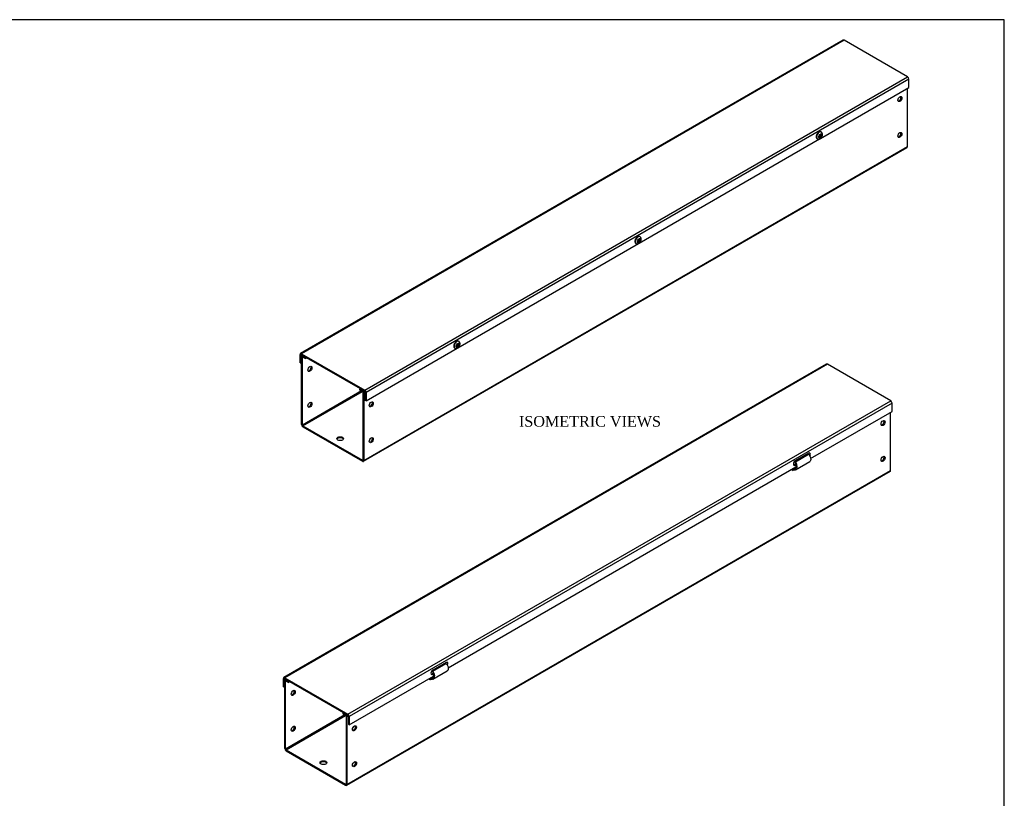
# Model space of a CAD drawing. Header units: inches. Extents: x 0.2 to 89.8, y -0.5 to 59.8.
# Tile 4 of 4: x 43.7 to 89.8, y 23.3 to 59.8. Entities that reach past the tile are written whole.
import ezdxf
from ezdxf.enums import TextEntityAlignment as Align

# ---------------------------------------------------------------- set-up
doc = ezdxf.new("R2010")
doc.units = ezdxf.units.IN
doc.header["$MEASUREMENT"] = 0
for name, color, linetype in [('COM55543-10', 7, 'Continuous'), ('COM56298-7', 7, 'Continuous'), ('Default', 7, 'Continuous'), ('SCS19495', 7, 'Continuous')]:
    doc.layers.add(name, color=color, linetype=linetype)
doc.styles.add('SEACAD_Times_New_Roman', font='times.ttf')

# ---------------------------------------------------------------- blocks, each defined once
blk = doc.blocks.new('SE1')
at = {"layer": 'COM55543-10', "color": 7, "linetype": 'Continuous'}
for p, q in [((82.28, 58.82), (56.868, 44.149)), ((82.323, 58.816), (56.911, 44.144)), ((85.287, 57.104), (82.323, 58.816)), ((59.875, 42.433), (85.287, 57.104)), ((85.348, 56.999), (59.936, 42.328)), ((85.348, 56.61), (85.348, 56.999)), ((81.208, 54.221), (85.348, 56.61)), ((72.723, 49.322), (81.17, 54.198)), ((64.238, 44.423), (72.685, 49.3)), ((59.936, 41.939), (64.2, 44.401)), ((56.85, 43.721), (56.85, 44.109)), ((56.89, 44.086), (56.911, 44.098)), ((56.89, 43.697), (56.89, 44.086)), ((56.911, 44.144), (59.875, 42.433)), ((56.911, 44.098), (59.875, 42.386)), ((56.85, 43.721), (56.89, 43.697)), ((56.916, 43.712), (56.89, 43.697)), ((59.896, 42.351), (59.896, 41.962)), ((59.936, 41.939), (59.896, 41.962)), ((59.936, 42.328), (59.936, 41.939))]:
    blk.add_line(p, q, dxfattribs=at)
for centre, major_axis, start_param, end_param in [((82.323, 58.746), (0.043, -0.0745), 2.356194, 3.141593), ((85.287, 57.034), (-0.043, 0.0745), 3.926991, 5.497787), ((56.911, 44.074), (0.043, -0.0745), 2.356194, 3.926991), ((56.911, 44.074), (0.0145, -0.0251), 2.356194, 3.926991), ((59.875, 42.363), (0.043, -0.0745), 0.785398, 2.356194), ((59.875, 42.363), (0.0145, -0.0251), 0.785398, 2.356194)]:
    blk.add_ellipse(centre, major_axis=major_axis, ratio=0.57735, start_param=start_param, end_param=end_param, dxfattribs=at)
at = {"layer": 'COM56298-7', "color": 7, "linetype": 'Continuous'}
for p, q in [((85.281, 53.844), (85.281, 56.572)), ((59.808, 39.108), (85.263, 53.805)), ((59.825, 39.147), (85.281, 53.844)), ((56.916, 40.827), (56.916, 43.999)), ((56.974, 44.061), (56.934, 44.038)), ((56.957, 43.976), (56.977, 43.988)), ((56.957, 40.804), (56.957, 43.976)), ((56.999, 44.047), (56.977, 44.034)), ((56.977, 44.034), (57.093, 43.967)), ((56.977, 43.988), (57.093, 43.921)), ((57.093, 43.967), (57.115, 43.98)), ((57.093, 43.921), (57.093, 43.967)), ((57.093, 43.921), (57.156, 43.957)), ((59.671, 42.504), (59.649, 42.492)), ((59.649, 42.492), (59.765, 42.425)), ((59.649, 42.445), (59.649, 42.492)), ((59.649, 42.445), (59.765, 42.378)), ((59.765, 42.425), (59.787, 42.438)), ((59.724, 42.401), (56.957, 40.804)), ((56.977, 40.768), (59.765, 42.378)), ((59.785, 42.343), (59.785, 39.171)), ((59.894, 42.359), (59.825, 42.319)), ((59.825, 42.319), (59.825, 39.147)), ((56.977, 40.768), (59.765, 39.159)), ((56.977, 40.722), (59.765, 39.112)), ((59.785, 39.171), (59.765, 39.159))]:
    blk.add_line(p, q, dxfattribs=at)
for centre, major_axis in [((84.928, 56.066), (0.066, 0.115)), ((84.928, 54.386), (0.066, 0.115)), ((57.31, 43.434), (-0.067, -0.115)), ((57.31, 41.754), (-0.067, -0.115)), ((60.179, 41.777), (0.066, 0.115)), ((58.724, 40.168), (0.156, 0)), ((60.179, 40.098), (0.066, 0.115))]:
    blk.add_ellipse(centre, major_axis=major_axis, ratio=0.57735, dxfattribs=at)
for centre, major_axis, start_param, end_param in [((84.887, 56.089), (0.066, 0.115), 3.44948, 5.975298), ((84.887, 54.41), (0.066, 0.115), 3.44948, 5.975298), ((85.22, 53.879), (-0.043, 0.0745), 3.141593, 3.926991), ((56.977, 43.964), (0.043, -0.0745), 2.356194, 3.926991), ((56.977, 43.964), (0.0145, -0.0251), 2.356194, 3.926991), ((57.27, 43.457), (-0.067, -0.115), 0.307887, 2.833706), ((59.765, 42.355), (-0.043, 0.0745), 3.926991, 5.497787), ((59.765, 42.355), (-0.0145, 0.0251), 3.926991, 5.497787), ((57.27, 41.777), (-0.066, -0.115), 0.307887, 2.833706), ((60.139, 41.801), (0.066, 0.115), 3.44948, 5.975298), ((56.977, 40.792), (-0.043, 0.0745), 0.785398, 2.356194), ((56.977, 40.792), (-0.0145, 0.0251), 0.785398, 2.356194), ((58.724, 40.121), (0.156, 0), 0.260902, 2.88069), ((60.139, 40.121), (0.066, 0.115), 3.44948, 5.975298), ((59.765, 39.182), (-0.0145, 0.0251), 2.356194, 3.926991), ((59.765, 39.182), (-0.043, 0.0745), 2.356194, 3.926991)]:
    blk.add_ellipse(centre, major_axis=major_axis, ratio=0.57735, start_param=start_param, end_param=end_param, dxfattribs=at)
at = {"layer": 'SCS19495', "color": 7, "linetype": 'Continuous'}
for p, q in [((81.226, 54.422), (81.183, 54.397)), ((81.226, 54.37), (81.226, 54.422)), ((81.247, 54.52), (81.24, 54.524)), ((81.056, 54.207), (81.063, 54.203)), ((81.183, 54.345), (81.138, 54.319)), ((81.138, 54.319), (81.138, 54.27)), ((81.138, 54.27), (81.183, 54.296)), ((81.141, 54.321), (81.183, 54.296)), ((81.18, 54.298), (81.18, 54.343)), ((81.183, 54.397), (81.183, 54.345)), ((81.183, 54.394), (81.226, 54.37)), ((81.183, 54.349), (81.222, 54.372)), ((81.226, 54.321), (81.183, 54.345)), ((81.183, 54.296), (81.183, 54.244)), ((81.183, 54.293), (81.226, 54.269)), ((81.183, 54.244), (81.226, 54.269)), ((81.271, 54.396), (81.226, 54.37)), ((81.226, 54.321), (81.271, 54.347)), ((81.226, 54.269), (81.226, 54.321)), ((81.229, 54.371), (81.271, 54.347)), ((81.271, 54.347), (81.271, 54.396)), ((72.698, 49.446), (72.653, 49.42)), ((72.653, 49.42), (72.653, 49.371)), ((72.653, 49.371), (72.698, 49.397)), ((72.656, 49.422), (72.698, 49.397)), ((72.695, 49.399), (72.695, 49.444)), ((72.741, 49.523), (72.698, 49.498)), ((72.698, 49.498), (72.698, 49.446)), ((72.698, 49.495), (72.741, 49.471)), ((72.698, 49.45), (72.737, 49.473)), ((72.741, 49.422), (72.698, 49.446)), ((72.698, 49.397), (72.698, 49.345)), ((72.698, 49.394), (72.741, 49.37)), ((72.698, 49.345), (72.741, 49.37)), ((72.741, 49.471), (72.741, 49.523)), ((72.786, 49.497), (72.741, 49.471)), ((72.741, 49.422), (72.786, 49.448)), ((72.741, 49.37), (72.741, 49.422)), ((72.744, 49.472), (72.786, 49.448)), ((72.762, 49.621), (72.755, 49.626)), ((72.786, 49.448), (72.786, 49.497)), ((72.571, 49.308), (72.578, 49.304)), ((64.277, 44.723), (64.27, 44.727)), ((64.086, 44.409), (64.093, 44.405)), ((64.213, 44.547), (64.168, 44.521)), ((64.168, 44.521), (64.168, 44.472)), ((64.168, 44.472), (64.213, 44.498)), ((64.171, 44.523), (64.213, 44.498)), ((64.21, 44.5), (64.21, 44.545)), ((64.256, 44.624), (64.213, 44.599)), ((64.213, 44.599), (64.213, 44.547)), ((64.213, 44.596), (64.256, 44.572)), ((64.213, 44.551), (64.252, 44.574)), ((64.256, 44.523), (64.213, 44.547)), ((64.213, 44.498), (64.213, 44.446)), ((64.213, 44.495), (64.256, 44.471)), ((64.213, 44.446), (64.256, 44.471)), ((64.256, 44.572), (64.256, 44.624)), ((64.301, 44.598), (64.256, 44.572)), ((64.256, 44.523), (64.301, 44.549)), ((64.256, 44.471), (64.256, 44.523)), ((64.258, 44.573), (64.301, 44.549)), ((64.301, 44.549), (64.301, 44.598))]:
    blk.add_line(p, q, dxfattribs=at)
for centre, start_param, end_param in [((81.148, 54.366), 3.141593, 6.283185), ((81.155, 54.361), 3.144744, 6.276342), ((72.663, 49.467), 3.141593, 6.283185), ((72.67, 49.463), 3.144744, 6.276342), ((64.178, 44.568), 3.141593, 6.283185), ((64.185, 44.564), 3.144744, 6.276342)]:
    blk.add_ellipse(centre, major_axis=(-0.092, -0.159), ratio=0.57735, start_param=start_param, end_param=end_param, dxfattribs=at)
for centre, major_axis in [((81.205, 54.333), (-0.0568, -0.0983)), ((72.719, 49.434), (-0.0567, -0.0983)), ((64.234, 44.535), (-0.0568, -0.0983))]:
    blk.add_ellipse(centre, major_axis=major_axis, ratio=0.57735, dxfattribs=at)
for points, knots in [([(81.133, 54.517), (81.127, 54.513), (81.111, 54.503), (81.084, 54.479), (81.057, 54.445), (81.034, 54.406), (81.018, 54.366), (81.009, 54.325), (81.009, 54.285), (81.017, 54.251), (81.033, 54.225), (81.048, 54.21), (81.056, 54.207), (81.057, 54.207)], [0, 0, 0, 0, 0.057744, 0.164766, 0.271427, 0.377847, 0.484572, 0.59211, 0.701216, 0.812096, 0.905851, 0.996274, 1, 1, 1, 1]), ([(81.063, 54.204), (81.064, 54.202), (81.074, 54.195), (81.099, 54.188), (81.131, 54.187), (81.164, 54.195), (81.196, 54.21), (81.228, 54.235), (81.256, 54.267), (81.28, 54.304), (81.297, 54.345), (81.306, 54.387), (81.306, 54.426), (81.298, 54.461), (81.282, 54.491), (81.263, 54.511), (81.25, 54.517), (81.246, 54.519)], [0, 0, 0, 0, 0.011702, 0.080452, 0.146538, 0.213727, 0.285405, 0.362706, 0.44311, 0.523816, 0.605316, 0.688774, 0.766461, 0.839074, 0.907125, 0.973083, 1, 1, 1, 1]), ([(81.239, 54.524), (81.231, 54.528), (81.217, 54.535), (81.188, 54.537), (81.159, 54.53), (81.142, 54.522), (81.133, 54.517)], [0, 0, 0, 0, 0.220762, 0.493129, 0.772966, 1, 1, 1, 1]), ([(72.648, 49.618), (72.641, 49.614), (72.626, 49.604), (72.599, 49.58), (72.572, 49.546), (72.549, 49.508), (72.533, 49.467), (72.524, 49.426), (72.524, 49.386), (72.532, 49.352), (72.548, 49.326), (72.562, 49.311), (72.571, 49.308), (72.572, 49.308)], [0, 0, 0, 0, 0.057744, 0.164766, 0.271427, 0.377847, 0.484572, 0.59211, 0.701216, 0.812096, 0.905851, 0.996274, 1, 1, 1, 1]), ([(72.577, 49.305), (72.579, 49.304), (72.589, 49.296), (72.614, 49.289), (72.646, 49.288), (72.679, 49.296), (72.711, 49.311), (72.742, 49.336), (72.771, 49.368), (72.795, 49.405), (72.812, 49.447), (72.821, 49.488), (72.821, 49.528), (72.813, 49.563), (72.796, 49.592), (72.778, 49.612), (72.765, 49.618), (72.761, 49.62)], [0, 0, 0, 0, 0.011702, 0.080452, 0.146538, 0.213727, 0.285405, 0.362706, 0.44311, 0.523816, 0.605316, 0.688774, 0.766461, 0.839074, 0.907125, 0.973083, 1, 1, 1, 1]), ([(72.754, 49.625), (72.746, 49.629), (72.732, 49.636), (72.703, 49.638), (72.674, 49.631), (72.657, 49.623), (72.648, 49.618)], [0, 0, 0, 0, 0.220762, 0.493129, 0.772966, 1, 1, 1, 1]), ([(64.163, 44.719), (64.156, 44.715), (64.141, 44.705), (64.114, 44.681), (64.086, 44.647), (64.064, 44.609), (64.048, 44.568), (64.039, 44.527), (64.039, 44.487), (64.047, 44.453), (64.063, 44.427), (64.077, 44.412), (64.086, 44.409), (64.086, 44.409)], [0, 0, 0, 0, 0.057744, 0.164766, 0.271427, 0.377847, 0.484572, 0.59211, 0.701216, 0.812096, 0.905851, 0.996274, 1, 1, 1, 1]), ([(64.092, 44.406), (64.094, 44.405), (64.104, 44.397), (64.129, 44.391), (64.161, 44.389), (64.194, 44.397), (64.226, 44.413), (64.257, 44.437), (64.286, 44.469), (64.309, 44.506), (64.326, 44.548), (64.335, 44.589), (64.336, 44.629), (64.327, 44.664), (64.311, 44.693), (64.293, 44.713), (64.28, 44.72), (64.276, 44.722)], [0, 0, 0, 0, 0.011702, 0.080452, 0.146538, 0.213727, 0.285405, 0.362706, 0.44311, 0.523816, 0.605316, 0.688774, 0.766461, 0.839074, 0.907125, 0.973083, 1, 1, 1, 1]), ([(64.269, 44.726), (64.261, 44.73), (64.246, 44.738), (64.218, 44.739), (64.189, 44.732), (64.172, 44.724), (64.163, 44.719)], [0, 0, 0, 0, 0.220762, 0.493129, 0.772966, 1, 1, 1, 1])]:
    blk.add_open_spline(points, degree=3, knots=knots, dxfattribs=at)
blk = doc.blocks.new('SE2')
at = {"layer": 'COM55543-10', "color": 7, "linetype": 'Continuous'}
for p, q in [((81.493, 43.655), (56.082, 28.984)), ((81.536, 43.651), (56.125, 28.979)), ((84.5, 41.939), (81.536, 43.651)), ((59.089, 27.268), (84.5, 41.939)), ((84.561, 41.834), (59.15, 27.163)), ((84.561, 41.445), (84.561, 41.834)), ((80.751, 39.245), (84.561, 41.445)), ((80.65, 39.493), (80.031, 39.136)), ((63.78, 29.447), (80.061, 38.847)), ((79.991, 38.955), (80.046, 38.987)), ((79.991, 38.955), (80.031, 38.932)), ((80.031, 38.932), (80.058, 38.947)), ((63.679, 29.695), (63.061, 29.338)), ((59.15, 26.774), (63.09, 29.049)), ((63.02, 29.157), (63.076, 29.189)), ((63.02, 29.157), (63.061, 29.134)), ((63.061, 29.134), (63.087, 29.149)), ((56.064, 28.556), (56.064, 28.944)), ((56.104, 28.921), (56.125, 28.933)), ((56.104, 28.532), (56.104, 28.921)), ((56.125, 28.979), (59.089, 27.268)), ((56.125, 28.933), (59.089, 27.221)), ((56.064, 28.556), (56.104, 28.532)), ((56.13, 28.547), (56.104, 28.532)), ((59.109, 27.186), (59.109, 26.797)), ((59.15, 26.774), (59.109, 26.797)), ((59.15, 27.163), (59.15, 26.774))]:
    blk.add_line(p, q, dxfattribs=at)
for centre, major_axis, start_param, end_param in [((81.536, 43.58), (0.043, -0.0745), 2.356194, 3.141593), ((84.5, 41.869), (-0.043, 0.0745), 3.926991, 5.497787), ((80.65, 39.391), (-0.062, -0.108), 1.583836, 3.926991), ((80.61, 39.415), (-0.062, -0.108), 1.820682, 2.813286), ((80.031, 39.034), (0.063, 0.108), 0.785398, 3.926991), ((79.991, 39.057), (0.063, 0.108), 3.469899, 3.926991), ((63.679, 29.593), (-0.062, -0.108), 1.583836, 3.926991), ((63.639, 29.617), (-0.062, -0.108), 1.820682, 2.813286), ((63.061, 29.236), (0.062, 0.108), 0.785398, 3.926991), ((63.02, 29.259), (0.062, 0.108), 3.469899, 3.926991), ((56.125, 28.909), (0.043, -0.0745), 2.356194, 3.926991), ((56.125, 28.909), (0.0145, -0.0251), 2.356194, 3.926991), ((59.089, 27.198), (0.043, -0.0745), 0.785398, 2.356194), ((59.089, 27.198), (0.0145, -0.0251), 0.785398, 2.356194)]:
    blk.add_ellipse(centre, major_axis=major_axis, ratio=0.57735, start_param=start_param, end_param=end_param, dxfattribs=at)
at = {"layer": 'COM56298-7', "color": 7, "linetype": 'Continuous'}
for p, q in [((84.495, 38.679), (84.495, 41.407)), ((80.036, 39.087), (80.657, 39.445)), ((80.54, 39.43), (80.544, 39.38)), ((80.577, 39.451), (80.581, 39.401)), ((79.899, 38.681), (79.904, 38.757)), ((79.905, 38.751), (80.059, 38.84)), ((79.942, 38.748), (79.905, 38.751)), ((79.919, 38.699), (79.905, 38.751)), ((80.048, 38.808), (79.942, 38.748)), ((79.942, 38.748), (79.956, 38.696)), ((80.013, 39.062), (80.036, 39.087)), ((80.035, 38.711), (80.708, 39.1)), ((59.021, 23.943), (84.477, 38.64)), ((59.039, 23.982), (84.495, 38.679)), ((79.902, 38.683), (79.899, 38.685)), ((79.902, 38.683), (79.899, 38.681)), ((79.902, 38.683), (79.929, 38.698)), ((79.956, 38.696), (79.919, 38.699)), ((63.066, 29.289), (63.686, 29.647)), ((63.57, 29.632), (63.574, 29.582)), ((63.607, 29.653), (63.611, 29.603)), ((63.042, 29.264), (63.066, 29.289)), ((63.064, 28.913), (63.738, 29.302)), ((56.13, 25.662), (56.13, 28.834)), ((56.188, 28.896), (56.148, 28.873)), ((56.17, 28.811), (56.191, 28.822)), ((56.17, 25.638), (56.17, 28.811)), ((56.213, 28.882), (56.191, 28.869)), ((56.191, 28.869), (56.307, 28.802)), ((56.191, 28.822), (56.307, 28.755)), ((56.329, 28.815), (56.307, 28.802)), ((56.307, 28.755), (56.307, 28.802)), ((56.369, 28.791), (56.307, 28.755)), ((62.928, 28.883), (62.934, 28.959)), ((62.932, 28.885), (62.928, 28.887)), ((62.932, 28.885), (62.928, 28.883)), ((62.932, 28.885), (62.958, 28.9)), ((62.935, 28.953), (63.088, 29.042)), ((62.972, 28.95), (62.935, 28.953)), ((62.948, 28.901), (62.935, 28.953)), ((62.986, 28.898), (62.948, 28.901)), ((63.077, 29.01), (62.972, 28.95)), ((62.972, 28.95), (62.986, 28.898)), ((58.938, 27.236), (56.17, 25.638)), ((56.191, 25.603), (58.979, 27.213)), ((58.862, 27.327), (58.884, 27.339)), ((58.862, 27.327), (58.978, 27.26)), ((58.862, 27.28), (58.862, 27.327)), ((58.862, 27.28), (58.978, 27.213)), ((58.978, 27.26), (59, 27.272)), ((58.999, 27.178), (58.999, 24.005)), ((59.108, 27.194), (59.039, 27.154)), ((59.039, 27.154), (59.039, 23.982)), ((56.191, 25.603), (58.978, 23.994)), ((56.191, 25.556), (58.978, 23.947)), ((58.999, 24.005), (58.978, 23.994))]:
    blk.add_line(p, q, dxfattribs=at)
for centre, major_axis in [((84.141, 40.901), (-0.066, -0.115)), ((84.141, 39.221), (-0.067, -0.115)), ((56.524, 28.268), (0.066, 0.115)), ((59.393, 26.612), (-0.066, -0.115)), ((56.524, 26.589), (0.066, 0.115)), ((57.938, 25.002), (-0.156, 0)), ((59.393, 24.933), (-0.067, -0.115))]:
    blk.add_ellipse(centre, major_axis=major_axis, ratio=0.57735, dxfattribs=at)
for centre, major_axis, start_param, end_param in [((84.101, 40.924), (-0.066, -0.115), 0.307887, 2.833706), ((84.101, 39.245), (-0.066, -0.115), 0.307887, 2.833706), ((84.434, 38.714), (-0.043, 0.0745), 3.141593, 3.926991), ((56.191, 28.799), (0.043, -0.0745), 2.356194, 3.926991), ((56.191, 28.799), (0.0145, -0.0251), 2.356194, 3.926991), ((56.484, 28.292), (0.066, 0.115), 3.44948, 5.975298), ((58.978, 27.189), (-0.043, 0.0745), 3.926991, 5.497787), ((58.978, 27.189), (-0.0145, 0.0251), 3.926991, 5.497787), ((56.484, 26.612), (0.066, 0.115), 3.44948, 5.975298), ((59.352, 26.635), (-0.066, -0.115), 0.307887, 2.833706), ((56.191, 25.627), (-0.043, 0.0745), 0.785398, 2.356194), ((56.191, 25.627), (-0.0145, 0.0251), 0.785398, 2.356194), ((57.938, 24.956), (-0.156, 0), 3.402495, 6.022283), ((59.352, 24.956), (-0.066, -0.115), 0.307887, 2.833706), ((58.978, 24.017), (-0.0145, 0.0251), 2.356194, 3.926991), ((58.978, 24.017), (-0.043, 0.0745), 2.356194, 3.926991)]:
    blk.add_ellipse(centre, major_axis=major_axis, ratio=0.57735, start_param=start_param, end_param=end_param, dxfattribs=at)
for points, knots in [([(80.657, 39.445), (80.688, 39.406), (80.714, 39.361), (80.748, 39.272), (80.756, 39.229), (80.752, 39.156), (80.74, 39.127), (80.717, 39.106), (80.713, 39.103), (80.708, 39.1)], [0, 0, 0, 0, 0.25, 0.25, 0.5, 0.5, 0.75, 0.75, 0.7993952, 0.7993952, 0.7993952, 0.7993952]), ([(80.013, 39.062), (80.023, 39.045), (80.032, 39.027), (80.047, 38.99), (80.053, 38.971), (80.061, 38.932), (80.064, 38.914), (80.065, 38.877), (80.064, 38.86), (80.057, 38.828), (80.052, 38.814), (80.038, 38.788), (80.029, 38.778), (80.009, 38.761), (79.997, 38.755), (79.971, 38.747), (79.957, 38.746), (79.942, 38.748)], [0, 0, 0, 0, 0.125, 0.125, 0.25, 0.25, 0.375, 0.375, 0.5, 0.5, 0.625, 0.625, 0.75, 0.75, 0.875, 0.875, 1, 1, 1, 1]), ([(80.036, 39.087), (80.062, 39.044), (80.083, 38.996), (80.106, 38.901), (80.108, 38.854), (80.093, 38.775), (80.075, 38.743), (80.025, 38.701), (79.992, 38.692), (79.956, 38.696)], [0, 0, 0, 0, 0.25, 0.25, 0.5, 0.5, 0.75, 0.75, 1, 1, 1, 1]), ([(79.919, 38.699), (79.915, 38.7), (79.911, 38.698), (79.905, 38.693), (79.903, 38.688), (79.902, 38.683)], [0, 0, 0, 0, 0.5, 0.5, 1, 1, 1, 1]), ([(63.686, 29.647), (63.718, 29.608), (63.744, 29.563), (63.778, 29.474), (63.786, 29.431), (63.782, 29.358), (63.77, 29.329), (63.746, 29.308), (63.742, 29.305), (63.738, 29.302)], [0, 0, 0, 0, 0.25, 0.25, 0.5, 0.5, 0.75, 0.75, 0.7993952, 0.7993952, 0.7993952, 0.7993952]), ([(63.042, 29.264), (63.052, 29.247), (63.061, 29.229), (63.076, 29.192), (63.082, 29.173), (63.091, 29.134), (63.093, 29.116), (63.094, 29.079), (63.093, 29.062), (63.087, 29.03), (63.081, 29.016), (63.067, 28.99), (63.059, 28.98), (63.038, 28.963), (63.026, 28.957), (63, 28.95), (62.986, 28.948), (62.972, 28.95)], [0, 0, 0, 0, 0.125, 0.125, 0.25, 0.25, 0.375, 0.375, 0.5, 0.5, 0.625, 0.625, 0.75, 0.75, 0.875, 0.875, 1, 1, 1, 1]), ([(63.066, 29.289), (63.092, 29.246), (63.112, 29.198), (63.135, 29.103), (63.137, 29.056), (63.122, 28.977), (63.105, 28.945), (63.055, 28.903), (63.022, 28.894), (62.986, 28.898)], [0, 0, 0, 0, 0.25, 0.25, 0.5, 0.5, 0.75, 0.75, 1, 1, 1, 1]), ([(62.948, 28.901), (62.944, 28.902), (62.94, 28.9), (62.934, 28.895), (62.932, 28.89), (62.932, 28.885)], [0, 0, 0, 0, 0.5, 0.5, 1, 1, 1, 1])]:
    blk.add_open_spline(points, degree=3, knots=knots, dxfattribs=at)
blk = doc.blocks.new('BORDER')
at = {"layer": 'Default', "color": 7, "linetype": 'Continuous'}
for p, q in [((0, 27.86), (-41.86, 27.86)), ((0, 0), (0, 27.86))]:
    blk.add_line(p, q, dxfattribs=at)

msp = doc.modelspace()

# ---------------------------------------------------------------- block references
at = {"layer": 'Default', "color": 7, "xscale": 2.14, "yscale": 2.14, "zscale": 2.14}
msp.add_blockref('BORDER', (89.818, 0.161), dxfattribs=at)
at = {"layer": 'Default'}
for name in ['SE1', 'SE2']:
    msp.add_blockref(name, (0, 0), dxfattribs=at)

# ---------------------------------------------------------------- texts
at = {"layer": 'Default', "color": 7, "linetype": 'Continuous', "style": 'SEACAD_Times_New_Roman'}
msp.add_text('ISOMETRIC VIEWS', height=0.5, dxfattribs=at).set_placement((67.095, 41.228), align=Align.TOP_LEFT)

doc.saveas('drawing.dxf')
